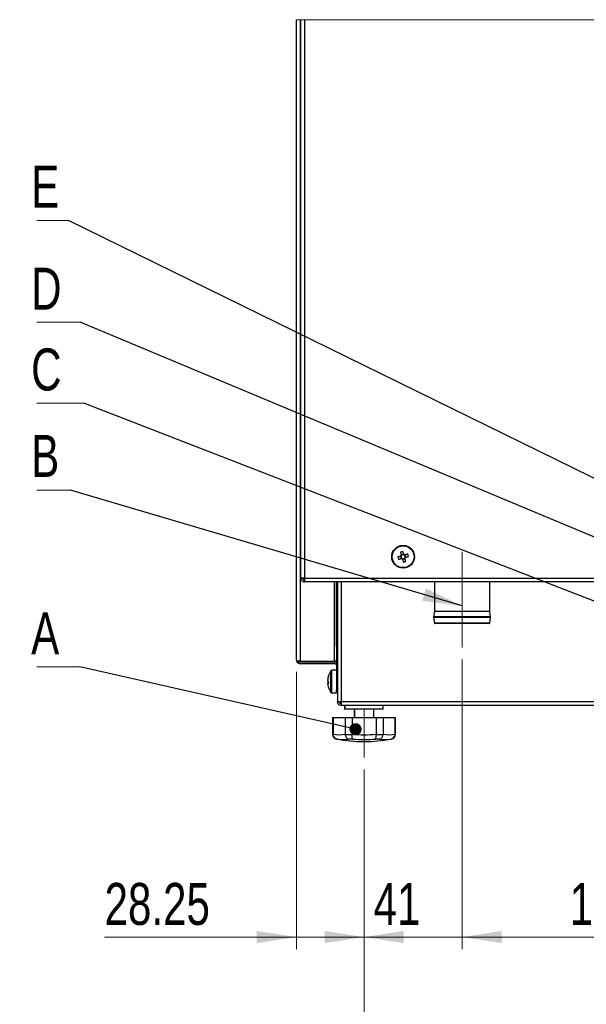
# Paper-space layout 'Specification Drawing' of a CAD drawing. Header units: millimetres. Extents: x 0 to 420, y 0 to 297.
# Tile 33 of 36: x 250 to 298, y 158 to 240. Entities that reach past the tile are written whole.
import ezdxf

# ---------------------------------------------------------------- set-up
doc = ezdxf.new("R2010")
doc.units = ezdxf.units.MM
doc.linetypes.add('CENTERX2', pattern=[20.32, 12.7, -2.54, 2.54, -2.54])
doc.styles.add('SLDTEXTSTYLE1', font='TXT', dxfattribs={"width": 0.75})
doc.dimstyles.new('SLDDIMSTYLE0', dxfattribs={"dimtxt": 0.18, "dimasz": 3.302, "dimexe": 0, "dimexo": 0.0625, "dimgap": 0, "dimtad": 0, "dimtih": 1, "dimtoh": 1, "dimdec": 0, "dimrnd": 1e-09, "dimzin": 0, "dimdsep": 46, "dimtxsty": 'Standard', "dimsah": 1, "dimcen": 0.09, "dimadec": 0, "dimazin": 0, "dimtfac": 3.302, "dimtdec": 0, "dimtofl": 0, "dimtmove": 0, "dimatfit": 3, "dimfxl": 1, "dimfrac": 2, "dimtolj": 1, "dimtzin": 0, "dimarcsym": 0})
doc.dimstyles.new('SLDDIMSTYLE1', dxfattribs={"dimtxt": 0.18, "dimasz": 1.016, "dimexe": 0, "dimexo": 0.0625, "dimgap": 0, "dimtad": 0, "dimtih": 1, "dimtoh": 1, "dimdec": 0, "dimrnd": 1e-09, "dimzin": 0, "dimdsep": 46, "dimtxsty": 'Standard', "dimblk1": 'DOT', "dimblk2": 'DOT', "dimsah": 1, "dimcen": 0.09, "dimadec": 0, "dimazin": 0, "dimtfac": 1.016, "dimtdec": 0, "dimtofl": 0, "dimtmove": 0, "dimatfit": 3, "dimldrblk": 'DOT', "dimfxl": 1, "dimfrac": 2, "dimtolj": 1, "dimtzin": 0, "dimarcsym": 0})
doc.dimstyles.new('SLDDIMSTYLE3', dxfattribs={"dimtxt": 3.5, "dimasz": 3.302, "dimexe": 0, "dimexo": 0.0625, "dimgap": 0.875, "dimtad": 1, "dimlfac": 9, "dimrnd": 1e-09, "dimzin": 12, "dimdsep": 46, "dimtxsty": 'SLDTEXTSTYLE1', "dimsah": 1, "dimcen": 0.09, "dimadec": 0, "dimazin": 3, "dimtfac": 1, "dimtofl": 0, "dimtmove": 0, "dimatfit": 3, "dimfxl": 1, "dimfrac": 2, "dimtolj": 1, "dimtzin": 12, "dimarcsym": 0})
doc.dimstyles.new('SLDDIMSTYLE7', dxfattribs={"dimtxt": 3.5, "dimasz": 3.302, "dimexe": 0, "dimexo": 0.0625, "dimgap": 0.875, "dimtad": 1, "dimlfac": 5, "dimrnd": 1e-09, "dimzin": 12, "dimdsep": 46, "dimtxsty": 'SLDTEXTSTYLE1', "dimsah": 1, "dimcen": 0.09, "dimadec": 0, "dimazin": 3, "dimtfac": 1, "dimtmove": 0, "dimatfit": 0, "dimfxl": 1, "dimfrac": 2, "dimtolj": 1, "dimtzin": 12, "dimarcsym": 0})
doc.dimstyles.new('SLDDIMSTYLE8', dxfattribs={"dimtxt": 3.5, "dimasz": 3.302, "dimexe": 0, "dimexo": 0.0625, "dimgap": 0.875, "dimtad": 1, "dimdec": 0, "dimlfac": 5, "dimrnd": 1e-09, "dimzin": 12, "dimdsep": 46, "dimtxsty": 'SLDTEXTSTYLE1', "dimsah": 1, "dimcen": 0.09, "dimadec": 0, "dimazin": 3, "dimtfac": 1, "dimtdec": 0, "dimtmove": 0, "dimatfit": 0, "dimfxl": 1, "dimfrac": 2, "dimtolj": 1, "dimtzin": 12, "dimarcsym": 0})
doc.dimstyles.new('SLDDIMSTYLE9', dxfattribs={"dimtxt": 3.5, "dimasz": 3.302, "dimexe": 0, "dimexo": 0.0625, "dimgap": 0.875, "dimtad": 1, "dimdec": 0, "dimlfac": 5, "dimrnd": 1e-09, "dimzin": 12, "dimdsep": 46, "dimtxsty": 'SLDTEXTSTYLE1', "dimsah": 1, "dimcen": 0.09, "dimadec": 0, "dimazin": 3, "dimtfac": 1, "dimtdec": 0, "dimtofl": 0, "dimtmove": 0, "dimatfit": 3, "dimfxl": 1, "dimfrac": 2, "dimtolj": 1, "dimtzin": 12, "dimarcsym": 0})

# ---------------------------------------------------------------- blocks, each defined once
blk = doc.blocks.new('_D_2')
at = {"color": 7, "linetype": 'Continuous', "lineweight": 0}
for p, q in [((232.361, 157.786), (243.282, 157.786)), ((242.282, 47.552), (242.282, 157.786)), ((229.742, 47.552), (243.282, 47.552))]:
    blk.add_line(p, q, dxfattribs=at)
at = {"color": 7, "linetype": 'Continuous', "lineweight": 18}
for points in [[(242.282, 157.786), (241.774, 154.484), (242.79, 154.484)], [(242.282, 47.552), (242.79, 50.854), (241.774, 50.854)]]:
    blk.add_solid(points, dxfattribs=at)
at = {"color": 7, "linetype": 'Continuous', "lineweight": 18, "char_height": 3.5, "attachment_point": 1, "rotation": 90, "style": 'SLDTEXTSTYLE1'}
for s, insert in [('Machine Depth with Door Open', (237.765, 68.358)), ('992mm', (243.321, 96.492))]:
    blk.add_mtext(s, dxfattribs=dict(at, insert=insert))
blk = doc.blocks.new('_D_8')
at = {"color": 7, "linetype": 'Continuous', "lineweight": 0}
for p, q in [((273.324, 185.441), (273.324, 162.309)), ((278.975, 177.28), (278.975, 162.309)), ((273.324, 163.309), (257.326, 163.309)), ((273.324, 163.309), (278.975, 163.309)), ((278.975, 163.309), (285.325, 163.309))]:
    blk.add_line(p, q, dxfattribs=at)
at = {"color": 7, "linetype": 'Continuous', "lineweight": 18}
for points in [[(273.324, 163.309), (270.022, 163.817), (270.022, 162.801)], [(278.975, 163.309), (282.277, 162.801), (282.277, 163.817)]]:
    blk.add_solid(points, dxfattribs=at)
at = {"color": 7, "linetype": 'Continuous', "lineweight": 18, "insert": (257.326, 167.821), "char_height": 3.5, "attachment_point": 1, "style": 'SLDTEXTSTYLE1'}
blk.add_mtext('28.25', dxfattribs=at)
blk = doc.blocks.new('_D_9')
at = {"color": 7, "linetype": 'Continuous', "lineweight": 0}
for p, q in [((287.145, 186.461), (287.145, 162.309)), ((278.975, 177.28), (278.975, 162.309)), ((278.975, 163.309), (272.625, 163.309)), ((278.975, 163.309), (287.145, 163.309)), ((287.145, 163.309), (293.495, 163.309))]:
    blk.add_line(p, q, dxfattribs=at)
at = {"color": 7, "linetype": 'Continuous', "lineweight": 18}
for points in [[(278.975, 163.309), (275.673, 163.817), (275.673, 162.801)], [(287.145, 163.309), (290.447, 162.801), (290.447, 163.817)]]:
    blk.add_solid(points, dxfattribs=at)
at = {"color": 7, "linetype": 'Continuous', "lineweight": 18, "insert": (279.762, 167.821), "char_height": 3.5, "attachment_point": 1, "style": 'SLDTEXTSTYLE1'}
blk.add_mtext('41', dxfattribs=at)
blk = doc.blocks.new('_D_10')
at = {"color": 7, "linetype": 'Continuous', "lineweight": 0}
for p, q in [((387.346, 177.969), (387.346, 143.161)), ((278.975, 177.28), (278.975, 143.161)), ((387.346, 144.161), (278.975, 144.161))]:
    blk.add_line(p, q, dxfattribs=at)
at = {"color": 7, "linetype": 'Continuous', "lineweight": 18}
for points in [[(278.975, 144.161), (282.277, 143.653), (282.277, 144.669)], [(387.346, 144.161), (384.044, 144.669), (384.044, 143.653)]]:
    blk.add_solid(points, dxfattribs=at)
at = {"color": 7, "linetype": 'Continuous', "lineweight": 18, "insert": (324.052, 148.672), "char_height": 3.5, "attachment_point": 1, "style": 'SLDTEXTSTYLE1'}
blk.add_mtext('542', dxfattribs=at)
blk = doc.blocks.new('_D_11')
at = {"color": 7, "linetype": 'Continuous', "lineweight": 0}
for p, q in [((308.145, 186.621), (308.145, 162.309)), ((287.145, 186.461), (287.145, 162.309)), ((287.145, 163.309), (308.145, 163.309))]:
    blk.add_line(p, q, dxfattribs=at)
at = {"color": 7, "linetype": 'Continuous', "lineweight": 18}
for points in [[(287.145, 163.309), (290.447, 162.801), (290.447, 163.817)], [(308.145, 163.309), (304.843, 163.817), (304.843, 162.801)]]:
    blk.add_solid(points, dxfattribs=at)
at = {"color": 7, "linetype": 'Continuous', "lineweight": 18, "insert": (296.118, 167.821), "char_height": 3.5, "attachment_point": 1, "style": 'SLDTEXTSTYLE1'}
blk.add_mtext('105', dxfattribs=at)
blk = doc.blocks.new('SW_NOTE_0_23')
at = {"color": 0, "linetype": 'Continuous', "lineweight": 0}
blk.add_line((-3.576, 0), (0, 0), dxfattribs=at)
at = {"color": 0, "linetype": 'Continuous', "lineweight": 0, "insert": (-4.06, 4.547), "char_height": 3.5, "attachment_point": 1, "style": 'SLDTEXTSTYLE1'}
blk.add_mtext('A', dxfattribs=at)
blk = doc.blocks.new('_Dot')
at = {"color": 0, "linetype": 'ByBlock', "lineweight": -2}
blk.add_line((-0.5, 0), (-1, 0), dxfattribs=at)
at = {"color": 0, "linetype": 'ByBlock', "const_width": 0.5}
blk.add_lwpolyline([(-0.25, 0, 1), (0.25, 0, 1)], format="xyb", close=True, dxfattribs=at)
blk = doc.blocks.new('SW_NOTE_0_24')
at = {"color": 0, "linetype": 'Continuous', "lineweight": 0}
blk.add_line((-2.803, 0), (0, 0), dxfattribs=at)
at = {"color": 0, "linetype": 'Continuous', "lineweight": 0, "insert": (-3.287, 4.6), "char_height": 3.5, "attachment_point": 1, "style": 'SLDTEXTSTYLE1'}
blk.add_mtext('B', dxfattribs=at)
blk = doc.blocks.new('SW_NOTE_0_25')
at = {"color": 0, "linetype": 'Continuous', "lineweight": 0}
blk.add_line((-3.917, 0), (0, 0), dxfattribs=at)
at = {"color": 0, "linetype": 'Continuous', "lineweight": 0, "insert": (-4.4, 4.569), "char_height": 3.5, "attachment_point": 1, "style": 'SLDTEXTSTYLE1'}
blk.add_mtext('C', dxfattribs=at)
blk = doc.blocks.new('SW_NOTE_0_26')
at = {"color": 0, "linetype": 'Continuous', "lineweight": 0}
blk.add_line((-3.596, 0), (0, 0), dxfattribs=at)
at = {"color": 0, "linetype": 'Continuous', "lineweight": 0, "insert": (-4.079, 4.559), "char_height": 3.5, "attachment_point": 1, "style": 'SLDTEXTSTYLE1'}
blk.add_mtext('D', dxfattribs=at)
blk = doc.blocks.new('SW_NOTE_0_30')
at = {"color": 0, "linetype": 'Continuous', "lineweight": 0}
blk.add_line((-2.628, 0), (0, 0), dxfattribs=at)
at = {"color": 0, "linetype": 'Continuous', "lineweight": 0, "insert": (-3.112, 4.57), "char_height": 3.5, "attachment_point": 1, "style": 'SLDTEXTSTYLE1'}
blk.add_mtext('E', dxfattribs=at)

psp = doc.layouts.new('Specification Drawing')

# ---------------------------------------------------------------- linework, layer by layer
at = {"color": 7, "linetype": 'Continuous', "lineweight": 18}
for p, q in [((393.1244, 239.8475), (273.3244, 239.8475)), ((277.3752, 182.3206), (280.5752, 182.3206)), ((278.9752, 182.3206), (278.9752, 178.28))]:
    psp.add_line(p, q, dxfattribs=at)
at = {"color": 7, "linetype": 'Continuous', "lineweight": 25}
for p, q in [((273.3244, 186.4406), (273.3244, 239.8475)), ((273.6444, 239.8475), (273.6444, 186.3306)), ((273.6737, 239.8475), (273.6737, 193.2604)), ((273.9937, 239.8475), (273.9937, 193.2604)), ((282.0058, 195.0836), (282.064, 194.886)), ((282.2669, 195.2583), (282.0693, 195.2001)), ((282.1805, 194.8225), (282.3781, 194.8807)), ((282.4415, 194.9972), (282.3833, 195.1948)), ((273.9937, 193.2604), (273.6737, 193.2604)), ((273.9207, 193.1204), (273.9937, 193.1204)), ((273.9937, 192.9404), (273.9937, 193.1004)), ((273.9965, 192.9404), (273.9937, 192.9404)), ((320.0452, 192.9404), (273.9965, 192.9404)), ((276.6644, 188.0125), (276.6644, 192.9404)), ((276.7452, 192.9404), (276.7452, 182.9435)), ((284.8452, 192.9404), (284.8452, 190.4642)), ((289.4452, 190.4642), (289.4452, 192.9404)), ((284.7658, 190.0071), (284.7658, 189.9627)), ((284.7663, 189.9564), (284.8398, 189.4943)), ((284.8446, 190.4572), (284.7665, 190.014)), ((289.524, 190.014), (289.4458, 190.4572)), ((289.4506, 189.4943), (289.5241, 189.9564)), ((289.5246, 189.9627), (289.5246, 190.0071)), ((289.4111, 189.4606), (284.8793, 189.4606)), ((276.6644, 187.5882), (276.6644, 188.0125)), ((276.6644, 187.5882), (276.6644, 186.4839)), ((276.6644, 186.4839), (276.7452, 186.4839)), ((273.6444, 186.3306), (273.3673, 186.3306)), ((273.3673, 186.2806), (273.6444, 186.2806)), ((273.6444, 186.3306), (276.5044, 186.3306)), ((273.6444, 186.2806), (276.5044, 186.2806)), ((273.6444, 186.1206), (276.5044, 186.1206)), ((276.5044, 186.3306), (276.6176, 186.3306)), ((276.5044, 186.2806), (276.7144, 186.2806)), ((276.6176, 186.3306), (276.7307, 186.3306)), ((276.6176, 186.0738), (276.7307, 186.1869)), ((276.6644, 185.9606), (276.7452, 185.9606)), ((276.6644, 185.9606), (276.6644, 183.8964)), ((276.7144, 186.2806), (276.7452, 186.2806)), ((276.7452, 186.3372), (276.7367, 186.3372)), ((275.9859, 185.06), (275.9863, 185.0598)), ((276.6644, 185.5706), (276.2833, 185.5706)), ((275.938, 184.8149), (275.938, 184.7822)), ((275.938, 184.6937), (275.938, 184.7822)), ((275.938, 184.5475), (275.938, 184.4889)), ((275.938, 184.4264), (275.938, 184.4904)), ((275.9863, 184.1814), (275.9859, 184.1813)), ((276.2833, 183.6706), (276.6644, 183.6706)), ((276.6644, 183.7206), (276.6644, 183.8964)), ((276.7452, 183.7206), (276.6644, 183.7206)), ((276.6644, 183.6706), (276.6644, 183.7206)), ((276.7452, 182.9435), (276.7452, 182.9406)), ((276.9052, 182.9406), (276.7452, 182.9406)), ((277.0652, 182.9406), (277.0652, 182.6206)), ((389.2252, 182.9406), (277.0652, 182.9406)), ((389.2252, 182.6206), (277.0652, 182.6206)), ((277.3452, 182.6206), (277.3452, 182.3206)), ((277.3752, 182.6206), (277.3752, 182.3206)), ((280.5752, 182.3206), (280.5752, 182.6206)), ((276.3452, 181.6206), (276.3452, 180.2206)), ((276.3452, 181.6206), (276.3667, 181.6206)), ((276.3667, 181.6206), (276.3667, 180.2273)), ((276.3667, 181.6206), (276.3752, 181.6206)), ((276.3752, 181.6206), (276.3752, 180.2206)), ((276.3752, 181.6206), (276.3967, 181.6206)), ((276.3967, 181.6206), (276.3967, 180.2273)), ((276.3967, 181.6206), (277.3967, 181.6206)), ((277.3752, 182.3206), (277.3452, 182.3206)), ((280.3608, 182.3206), (277.3752, 182.3206)), ((277.3967, 181.6206), (277.9752, 181.6206)), ((277.3967, 181.6206), (277.3967, 180.2273)), ((277.9752, 181.6206), (277.9752, 180.2273)), ((277.9752, 181.6206), (279.9752, 181.6206)), ((278.1452, 182.3206), (278.1452, 181.6206)), ((278.1752, 182.3206), (278.1752, 181.6206)), ((279.7752, 181.6206), (279.7752, 182.3206)), ((279.9752, 181.6206), (279.9752, 180.2273)), ((279.9752, 181.6206), (280.5537, 181.6206)), ((280.5752, 182.3206), (280.3608, 182.3206)), ((280.5537, 181.6206), (280.5537, 180.2273)), ((280.5537, 181.6206), (281.5537, 181.6206)), ((281.5537, 181.6206), (281.5537, 180.2273)), ((281.5537, 181.6206), (281.5752, 181.6206)), ((281.5752, 180.2206), (281.5752, 181.6206)), ((276.3667, 180.2206), (276.3667, 180.2273)), ((276.3967, 180.2206), (276.3967, 180.2273)), ((277.3967, 180.2273), (277.3969, 180.2206)), ((277.3969, 180.2206), (277.9751, 180.2206)), ((277.9751, 180.2206), (277.9752, 180.2273)), ((279.9752, 180.2273), (279.9753, 180.2206)), ((279.9753, 180.2206), (280.5536, 180.2206)), ((280.5536, 180.2206), (280.5537, 180.2273)), ((281.5537, 180.2273), (281.5537, 180.2206)), ((278.0286, 179.8272), (277.6596, 179.8272)), ((280.2908, 179.8272), (279.9218, 179.8272))]:
    psp.add_line(p, q, dxfattribs=at)
at = {"color": 7, "linetype": 'CENTERX2', "lineweight": 18, "ltscale": 1.8}
psp.add_line((287.1452, 187.4606), (287.1452, 195.4606), dxfattribs=at)
at = {"color": 8, "linetype": 'Continuous', "lineweight": 25}
for p, q in [((273.9937, 193.2604), (320.0452, 193.2604)), ((273.9937, 193.1204), (273.9937, 193.2604)), ((276.5044, 186.3306), (276.5044, 192.9404)), ((277.0652, 192.9404), (277.0652, 182.9406)), ((289.5246, 190.0071), (284.7658, 190.0071)), ((289.5246, 189.9627), (284.7658, 189.9627)), ((289.5241, 189.9564), (284.7663, 189.9564)), ((289.524, 190.014), (284.7665, 190.014)), ((289.4458, 190.4572), (284.8446, 190.4572)), ((289.4452, 190.4642), (284.8452, 190.4642)), ((289.4506, 189.4943), (284.8398, 189.4943)), ((276.6644, 188.0125), (276.7452, 188.0125)), ((276.7452, 187.5882), (276.6644, 187.5882)), ((276.7144, 186.2021), (276.7144, 186.2806)), ((276.2093, 184.4761), (276.2093, 185.5319)), ((276.2833, 184.47), (276.2833, 185.5706)), ((276.2093, 183.7094), (276.2093, 184.4761)), ((276.2833, 183.6706), (276.2833, 184.47)), ((276.6644, 183.8964), (276.7452, 183.8964)), ((276.3452, 180.2206), (276.3667, 180.2206)), ((276.3752, 180.2206), (276.3967, 180.2206)), ((281.5537, 180.2206), (281.5752, 180.2206)), ((276.6831, 179.8272), (276.6731, 179.8272)), ((276.7694, 179.8152), (276.6831, 179.8272)), ((276.7131, 179.8272), (276.7031, 179.8272)), ((281.2473, 179.8272), (281.2373, 179.8272))]:
    psp.add_line(p, q, dxfattribs=at)
at = {"color": 7, "linetype": 'Continuous', "lineweight": 25, "flags": 128}
for points in [[(282.0217, 195.0883), (281.9904, 195.0791), (281.9592, 195.0699), (281.9281, 195.0607), (281.8971, 195.0516), (281.8663, 195.0425), (281.8356, 195.0335), (281.805, 195.0245), (281.7746, 195.0155)], [(281.8328, 194.8179), (281.8632, 194.8268), (281.8938, 194.8359), (281.9245, 194.8449), (281.9553, 194.854), (281.9863, 194.8631), (282.0174, 194.8723), (282.0486, 194.8815), (282.0799, 194.8907)], [(282.0012, 195.4313), (282.0101, 195.4009), (282.0191, 195.3703), (282.0282, 195.3396), (282.0373, 195.3087), (282.0464, 195.2778), (282.0556, 195.2467), (282.0647, 195.2155), (282.074, 195.1842)], [(282.1758, 194.8384), (282.185, 194.8071), (282.1942, 194.7759), (282.2034, 194.7448), (282.2125, 194.7139), (282.2216, 194.683), (282.2306, 194.6523), (282.2396, 194.6217), (282.2486, 194.5913)], [(282.2716, 195.2424), (282.2624, 195.2737), (282.2532, 195.3049), (282.244, 195.336), (282.2349, 195.3669), (282.2258, 195.3978), (282.2167, 195.4285), (282.2077, 195.4591), (282.1988, 195.4895)], [(282.6146, 195.2629), (282.5842, 195.254), (282.5536, 195.245), (282.5229, 195.2359), (282.492, 195.2268), (282.461, 195.2177), (282.4299, 195.2085), (282.3987, 195.1993), (282.3675, 195.1901)], [(282.4462, 194.6495), (282.4372, 194.6799), (282.4282, 194.7105), (282.4192, 194.7412), (282.4101, 194.7721), (282.401, 194.803), (282.3918, 194.8341), (282.3826, 194.8653), (282.3734, 194.8966)], [(282.4257, 194.9925), (282.4569, 195.0017), (282.4881, 195.0109), (282.5192, 195.0201), (282.5502, 195.0292), (282.5811, 195.0383), (282.6118, 195.0473), (282.6424, 195.0563), (282.6728, 195.0653)], [(275.9874, 184.6206), (275.9867, 184.6393), (275.9863, 184.6557)], [(276.7031, 179.8272), (276.9845, 179.7789), (277.267, 179.7369), (277.5504, 179.7014), (277.8344, 179.6724), (278.1191, 179.6497), (278.4042, 179.6336), (278.6896, 179.6239), (278.9752, 179.6206), (279.2608, 179.6239), (279.5462, 179.6336), (279.8313, 179.6497), (280.1159, 179.6724), (280.4, 179.7014), (280.6834, 179.7369), (280.9659, 179.7789), (281.2473, 179.8272)]]:
    psp.add_lwpolyline(points, dxfattribs=at)
at = {"color": 7, "linetype": 'Continuous', "lineweight": 25}
for radius in [0.95, 0.9113]:
    psp.add_circle((282.2237, 195.0404), radius, dxfattribs=at)
for centre, radius, start, end in [((285.1784, 195.9106), 3.5196, 194.733414, 198.087392), ((283.098, 192.072), 3.5338, 104.741227, 108.081824), ((282.2236, 195.0404), 0.2075, 136.157061, 166.669943), ((282.2237, 195.0404), 0.1702, 159.173385, 233.653783), ((282.224, 195.0402), 0.1706, 143.664253, 159.150411), ((282.2237, 195.0404), 0.2076, 226.159382, 256.665122), ((282.2237, 195.0404), 0.1702, 69.16999, 143.65306), ((282.2237, 195.0404), 0.1702, 233.657308, 249.170407), ((282.2237, 195.0404), 0.1702, 249.168302, 323.653441), ((282.2237, 195.0404), 0.2076, 46.160825, 76.657693), ((282.2238, 195.0406), 0.17, 53.638273, 69.176391), ((282.2237, 195.0404), 0.1702, 339.17535, 53.645456), ((282.2234, 195.0406), 0.1706, 323.664253, 339.150411), ((282.2235, 195.0405), 0.2077, 316.169027, 346.646992), ((279.2669, 194.1696), 3.5217, 14.734961, 18.086782), ((281.3516, 198.0016), 3.5263, 284.736094, 288.083776), ((284.8065, 190.007), 0.0406, 170.075918, 179.916691), ((284.8054, 189.9626), 0.0395, 179.878583, 189.018588), ((284.8044, 190.4642), 0.0408, 350.092892, 359.908257), ((289.483, 190.464), 0.0378, 179.702391, 190.29646), ((289.4839, 190.007), 0.0406, 0.083309, 9.924082), ((289.4831, 189.9629), 0.0415, 351.089639, 359.797089), ((284.8793, 189.5006), 0.04, 189.02433, 270.02414), ((289.4111, 189.5006), 0.04, 270.00592, 350.94561), ((273.4954, 186.4439), 0.171, 181.097766, 221.495206), ((273.6444, 186.4406), 0.32, 180.000384, 210.004284), ((273.6444, 186.4406), 0.32, 209.997192, 270.003406), ((273.6445, 186.4406), 0.16, 223.435438, 269.996513), ((276.5045, 185.9607), 0.3199, 44.995918, 90.005049), ((276.5044, 185.9606), 0.1601, 45.006919, 89.991029), ((277.4854, 184.6369), 1.5576, 163.883325, 173.436914), ((277.4855, 184.6042), 1.5578, 163.883543, 173.436179), ((276.0314, 185.0529), 0.0454, 158.930364, 201.069636), ((277.5248, 184.6205), 1.6004, 145.285178, 163.878206), ((276.2833, 185.4806), 0.09, 89.991772, 145.289139), ((276.058, 184.7914), 0.1548, 219.12526, 243.501257), ((276.058, 184.4498), 0.1548, 116.498743, 140.87474), ((276.058, 184.588), 0.1548, 219.12526, 243.501257), ((277.4854, 184.6044), 1.5576, 186.563086, 196.116675), ((277.7903, 184.6206), 1.8044, 178.887328, 181.112672), ((277.6922, 184.5512), 1.7062, 176.582917, 183.417083), ((276.0197, 184.1858), 0.0337, 187.434382, 204.227399), ((277.5248, 184.6208), 1.6004, 196.121794, 214.714822), ((276.2833, 183.7606), 0.09, 214.710861, 270.008228), ((276.7452, 180.2206), 0.4, 179.999432, 259.612223), ((276.7752, 180.2206), 0.4, 179.999672, 259.609933), ((276.8967, 183.2126), 3.0269, 260.491825, 279.508175), ((278.9752, 192.2194), 12.0337, 265.233226, 274.766774), ((281.0537, 183.2125), 3.0268, 260.491663, 279.508337), ((281.1752, 180.2206), 0.4, 280.390067, 0.000328), ((281.1452, 180.2206), 0.4, 285.72167, 359.996946), ((278.9452, 192.2203), 12.5997, 259.611109, 270.000196), ((277.1864, 182.9144), 3.1233, 261.284353, 278.715647), ((278.9752, 192.2221), 12.431, 265.632964, 274.367036), ((280.7347, 182.9216), 3.1305, 261.291818, 270.262032), ((280.764, 182.9146), 3.1234, 261.284607, 278.715393)]:
    psp.add_arc(centre, radius, start, end, dxfattribs=at)
for points, knots in [([(273.6737, 193.2604), (273.6785, 193.2185), (273.6881, 193.1346), (273.7621, 193.0288), (273.8679, 192.9548), (273.9517, 192.9452), (273.9937, 192.9404)], [0, 0, 0, 0, 0.2499976, 0.5000059, 0.7500141, 1, 1, 1, 1]), ([(273.8337, 193.2604), (273.8361, 193.2394), (273.8409, 193.1975), (273.8779, 193.1446), (273.9308, 193.1076), (273.9727, 193.1028), (273.9937, 193.1004)], [0, 0, 0, 0, 0.2500115, 0.5000306, 0.7500165, 1, 1, 1, 1]), ([(273.9937, 193.2604), (273.9939, 193.2196), (273.9943, 193.1442), (273.9951, 193.0456), (273.9953, 192.9798), (273.9962, 192.9485), (273.9965, 192.9404)], [0, 0, 0, 0, 0.3826659, 0.707091, 0.9238648, 1, 1, 1, 1]), ([(276.6644, 186.4839), (276.662, 186.4579), (276.6568, 186.4037), (276.631, 186.3556), (276.6176, 186.3306)], [0, 0, 0, 0, 0.4798722, 1, 1, 1, 1]), ([(273.6451, 186.3284), (273.6451, 186.325), (273.6452, 186.3083), (273.6453, 186.2916), (273.6454, 186.2784)], [0, 0, 0, 0, 0.2043602, 1, 1, 1, 1]), ([(273.646, 186.3199), (273.6461, 186.3109), (273.6462, 186.2978), (273.647, 186.2847), (273.6473, 186.2806)], [0, 0, 0, 0, 0.689711, 1, 1, 1, 1]), ([(276.6176, 186.0738), (276.631, 186.0572), (276.6579, 186.0242), (276.6623, 185.9818), (276.6644, 185.9606)], [0, 0, 0, 0, 0.4999612, 1, 1, 1, 1]), ([(277.0652, 182.9406), (277.0244, 182.9408), (276.949, 182.9412), (276.8504, 182.9421), (276.7846, 182.9422), (276.7533, 182.9432), (276.7452, 182.9435)], [0, 0, 0, 0, 0.3826771, 0.7070588, 0.9238285, 1, 1, 1, 1]), ([(277.0652, 182.6206), (277.0233, 182.6254), (276.9394, 182.6351), (276.8336, 182.7091), (276.7596, 182.8148), (276.75, 182.8987), (276.7452, 182.9406)], [0, 0, 0, 0, 0.2500115, 0.4999997, 0.7499979, 1, 1, 1, 1]), ([(277.0652, 182.7806), (277.0442, 182.783), (277.0023, 182.7878), (276.9494, 182.8248), (276.9124, 182.8777), (276.9076, 182.9197), (276.9052, 182.9406)], [0, 0, 0, 0, 0.249986, 0.5000142, 0.7500093, 1, 1, 1, 1]), ([(276.3667, 180.2206), (276.3706, 180.1762), (276.3784, 180.0879), (276.4425, 179.9694), (276.5386, 179.8778), (276.626, 179.8395), (276.6754, 179.8286), (276.6822, 179.8273), (276.6831, 179.8272)], [0, 0, 0, 0, 0.2431627, 0.4828764, 0.7215498, 0.9621716, 0.9951277, 1, 1, 1, 1]), ([(276.3967, 180.2206), (276.4006, 180.1762), (276.4084, 180.0879), (276.4725, 179.9694), (276.5686, 179.8778), (276.656, 179.8396), (276.7054, 179.8286), (276.7122, 179.8273), (276.7131, 179.8272)], [0, 0, 0, 0, 0.2431574, 0.4828792, 0.7215506, 0.9621504, 0.9951063, 1, 1, 1, 1]), ([(277.3969, 180.2206), (277.4016, 180.1764), (277.4109, 180.0898), (277.4643, 179.9731), (277.5412, 179.8813), (277.6133, 179.84), (277.6536, 179.8286), (277.659, 179.8273), (277.6596, 179.8272)], [0, 0, 0, 0, 0.263485, 0.5157332, 0.7506624, 0.9674334, 0.9958349, 1, 1, 1, 1]), ([(278.0286, 179.8272), (278.0284, 179.8273), (278.0269, 179.8287), (278.0121, 179.8443), (277.9948, 179.8952), (277.9799, 179.9815), (277.9724, 180.0946), (277.9741, 180.177), (277.9751, 180.2206)], [0, 0, 0, 0, 0.0018886, 0.0153417, 0.1599516, 0.3858644, 0.6744732, 1, 1, 1, 1]), ([(279.9218, 179.8272), (279.922, 179.8273), (279.9235, 179.8287), (279.9383, 179.8444), (279.9556, 179.8952), (279.9705, 179.9815), (279.978, 180.0946), (279.9763, 180.177), (279.9753, 180.2206)], [0, 0, 0, 0, 0.0018886, 0.0153211, 0.1599447, 0.3858593, 0.6744705, 1, 1, 1, 1]), ([(280.2908, 179.8272), (280.2914, 179.8273), (280.2968, 179.8286), (280.3371, 179.84), (280.4092, 179.8813), (280.4861, 179.9731), (280.5395, 180.0898), (280.5488, 180.1764), (280.5536, 180.2206)], [0, 0, 0, 0, 0.004188, 0.0325663, 0.2493339, 0.4842749, 0.7365191, 1, 1, 1, 1]), ([(281.2373, 179.8272), (281.2382, 179.8273), (281.245, 179.8286), (281.2944, 179.8395), (281.3818, 179.8778), (281.4779, 179.9694), (281.542, 180.0879), (281.5498, 180.1762), (281.5537, 180.2206)], [0, 0, 0, 0, 0.0048722, 0.0378495, 0.2784493, 0.5171207, 0.7568426, 1, 1, 1, 1])]:
    psp.add_open_spline(points, degree=3, knots=knots, dxfattribs=at)

# ---------------------------------------------------------------- block references
at = {"color": 7, "linetype": 'Continuous', "lineweight": 0}
for name, p in [('SW_NOTE_0_30', (254.316, 223.0993)), ('SW_NOTE_0_26', (255.2833, 214.5993)), ('SW_NOTE_0_25', (255.6042, 207.8493)), ('SW_NOTE_0_24', (254.491, 200.5993)), ('SW_NOTE_0_23', (255.2639, 185.8493))]:
    psp.add_blockref(name, p, dxfattribs=at)

# ---------------------------------------------------------------- dimensions: what is measured, and where the dimension line sits
at = {"color": 7, "linetype": 'Continuous', "lineweight": 18}
for base, p1, p2, dimstyle, picture, middle in [((287.1452, 163.3095), (278.9752, 178.28), (287.1452, 187.4606), 'SLDDIMSTYLE8', '_D_9', (282.3477, 163.3095)), ((308.1452, 163.3095), (287.1452, 187.4606), (308.1452, 187.6206), 'SLDDIMSTYLE7', '_D_11', (299.9975, 163.3095)), ((278.9752, 163.3095), (273.3244, 186.4406), (278.9752, 178.28), 'SLDDIMSTYLE7', '_D_8', (263.1443, 163.3095)), ((278.9752, 144.1606), (387.3458, 178.9689), (278.9752, 178.28), 'SLDDIMSTYLE9', '_D_10', (327.9313, 144.1606))]:
    dim = psp.add_linear_dim(base=base, p1=p1, p2=p2, dimstyle=dimstyle, dxfattribs=at)
    dim.commit()
    dim.dimension.update_dxf_attribs({"geometry": picture, "text_midpoint": middle, "dimtype": 160})
dim = psp.add_linear_dim(base=(247.8332, 157.7858), p1=(228.7424, 47.5518), p2=(231.3613, 157.7858), angle=90, text='Machine Depth with Door Open', dimstyle='SLDDIMSTYLE3', dxfattribs=at)
dim.commit()
dim.dimension.update_dxf_attribs({"geometry": '_D_2', "text_midpoint": (247.8332, 104.7458), "dimtype": 160})

# ---------------------------------------------------------------- leaders
at = {"color": 7, "linetype": 'Continuous', "lineweight": 0}
for points, dimstyle in [([(325.4163, 188.1917), (254.316, 223.0993)], 'SLDDIMSTYLE0'), ([(319.2675, 187.8435), (255.2833, 214.5993)], 'SLDDIMSTYLE0'), ([(307.3509, 187.7705), (255.6042, 207.8493)], 'SLDDIMSTYLE0'), ([(287.1452, 190.9391), (254.491, 200.5993)], 'SLDDIMSTYLE0'), ([(278.2565, 180.646), (255.2639, 185.8493)], 'SLDDIMSTYLE1')]:
    psp.add_leader(points, dimstyle=dimstyle, dxfattribs=at)

doc.saveas('drawing.dxf')
